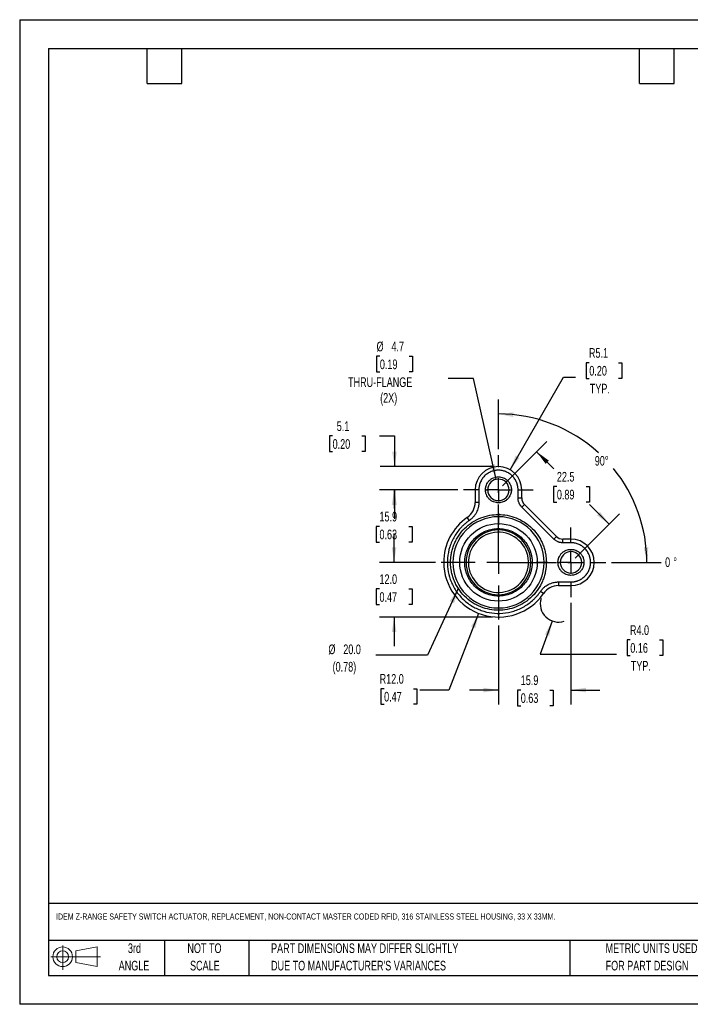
# Model space of a CAD drawing. Header units: millimetres. Extents: x 0 to 279, y 0 to 216.
# Tile 1 of 4: x 0 to 147, y 0 to 216. Entities that reach past the tile are written whole.
import ezdxf

# ---------------------------------------------------------------- set-up
doc = ezdxf.new("R2010")
doc.units = ezdxf.units.MM
doc.header["$PDSIZE"] = -1
doc.linetypes.add('CENTERX2', pattern=[20.32, 12.7, -2.54, 2.54, -2.54])
doc.layers.add('CENTER', color=40, linetype='CENTERX2')
doc.layers.add('DIMENSIONS', color=140, linetype='Continuous', lineweight=25)
doc.layers.add('TEXT', color=140, linetype='Continuous', lineweight=25)
doc.styles.add('SLDTEXTSTYLE0', font='TXT', dxfattribs={"width": 0.7})
doc.dimstyles.new('SLDDIMSTYLE0', dxfattribs={"dimtxt": 2.158008, "dimasz": 3.302, "dimexe": 0, "dimexo": 0.0625, "dimgap": 0.539502, "dimtad": 0, "dimtih": 1, "dimtoh": 1, "dimrnd": 1e-09, "dimzin": 12, "dimdsep": 46, "dimtxsty": 'SLDTEXTSTYLE0', "dimsah": 1, "dimcen": 0.09, "dimadec": 0, "dimazin": 3, "dimtfac": 1, "dimtofl": 0, "dimtmove": 0, "dimatfit": 3, "dimfxl": 0, "dimfrac": 2, "dimtolj": 1, "dimtzin": 12, "dimarcsym": 0})
doc.dimstyles.new('SLDDIMSTYLE1', dxfattribs={"dimtxt": 2.158008, "dimasz": 3.302, "dimexe": 0, "dimexo": 0.0625, "dimgap": 0.539502, "dimtad": 0, "dimtih": 1, "dimtoh": 1, "dimrnd": 1e-09, "dimzin": 12, "dimdsep": 46, "dimtxsty": 'SLDTEXTSTYLE0', "dimsah": 1, "dimcen": 0.09, "dimadec": 0, "dimazin": 3, "dimtfac": 1, "dimtmove": 0, "dimatfit": 0, "dimfxl": 0, "dimfrac": 2, "dimtolj": 1, "dimtzin": 12, "dimarcsym": 0})
doc.dimstyles.new('SLDDIMSTYLE2', dxfattribs={"dimtxt": 2.158008, "dimasz": 3.302, "dimexe": 0, "dimexo": 0.0625, "dimgap": 0.539502, "dimtad": 0, "dimtih": 1, "dimtoh": 1, "dimrnd": 1e-09, "dimzin": 4, "dimdsep": 46, "dimtxsty": 'SLDTEXTSTYLE0', "dimsah": 1, "dimcen": 0.09, "dimadec": 0, "dimazin": 1, "dimtfac": 1, "dimtmove": 0, "dimatfit": 0, "dimfxl": 0, "dimfrac": 2, "dimtolj": 1, "dimtzin": 12, "dimarcsym": 0})
doc.dimstyles.new('SLDDIMSTYLE3', dxfattribs={"dimtxt": 2.158008, "dimasz": 3.302, "dimexe": 0, "dimexo": 0.0625, "dimgap": 0.539502, "dimtad": 0, "dimtih": 1, "dimtoh": 1, "dimrnd": 1e-09, "dimzin": 12, "dimdsep": 46, "dimtxsty": 'SLDTEXTSTYLE0', "dimsah": 1, "dimcen": 0, "dimadec": 0, "dimazin": 3, "dimtfac": 1, "dimtofl": 0, "dimtmove": 0, "dimatfit": 3, "dimfxl": 0, "dimfrac": 2, "dimtolj": 1, "dimtzin": 12, "dimarcsym": 0})
doc.dimstyles.new('SLDDIMSTYLE4', dxfattribs={"dimtxt": 2.158008, "dimasz": 3.302, "dimexe": 0, "dimexo": 0.0625, "dimgap": 0.539502, "dimtad": 0, "dimtih": 1, "dimtoh": 1, "dimrnd": 1e-09, "dimzin": 12, "dimdsep": 46, "dimtxsty": 'SLDTEXTSTYLE0', "dimsah": 1, "dimcen": 0, "dimadec": 0, "dimazin": 3, "dimtfac": 1, "dimtofl": 0, "dimtmove": 0, "dimatfit": 3, "dimfxl": 0, "dimfrac": 2, "dimtolj": 1, "dimtzin": 12, "dimarcsym": 0})
doc.dimstyles.new('SLDDIMSTYLE5', dxfattribs={"dimtxt": 2.158008, "dimasz": 3.302, "dimexe": 0, "dimexo": 0.0625, "dimgap": 0.539502, "dimtad": 0, "dimtih": 1, "dimtoh": 1, "dimdec": 4, "dimzin": 12, "dimdsep": 46, "dimtxsty": 'SLDTEXTSTYLE0', "dimsah": 1, "dimcen": 0.09, "dimadec": 0, "dimazin": 3, "dimtfac": 1, "dimtdec": 0, "dimtofl": 0, "dimtmove": 0, "dimatfit": 3, "dimfxl": 0, "dimfrac": 2, "dimtolj": 1, "dimtzin": 12, "dimarcsym": 0})
doc.dimstyles.new('SLDDIMSTYLE6', dxfattribs={"dimtxt": 2.158008, "dimasz": 3.302, "dimexe": 0, "dimexo": 0.0625, "dimgap": 0.539502, "dimtad": 0, "dimtih": 1, "dimtoh": 1, "dimrnd": 1e-09, "dimzin": 4, "dimdsep": 46, "dimtxsty": 'SLDTEXTSTYLE0', "dimsah": 1, "dimcen": 0, "dimadec": 0, "dimazin": 1, "dimtfac": 1, "dimtofl": 0, "dimtmove": 0, "dimatfit": 3, "dimfxl": 0, "dimfrac": 2, "dimtolj": 1, "dimtzin": 12, "dimarcsym": 0})
doc.dimstyles.new('SLDDIMSTYLE7', dxfattribs={"dimtxt": 2.158008, "dimasz": 3.302, "dimexe": 0, "dimexo": 0.0625, "dimgap": 0.539502, "dimtad": 0, "dimtih": 1, "dimtoh": 1, "dimrnd": 1e-09, "dimzin": 4, "dimdsep": 46, "dimtxsty": 'SLDTEXTSTYLE0', "dimsah": 1, "dimcen": 0, "dimadec": 0, "dimazin": 1, "dimtfac": 1, "dimtofl": 0, "dimtmove": 0, "dimatfit": 3, "dimfxl": 0, "dimfrac": 2, "dimtolj": 1, "dimtzin": 12, "dimarcsym": 0})
doc.dimstyles.new('SLDDIMSTYLE8', dxfattribs={"dimtxt": 0.18, "dimasz": 3.302, "dimexe": 0, "dimexo": 0.0625, "dimgap": 0, "dimtad": 0, "dimtih": 1, "dimtoh": 1, "dimdec": 0, "dimrnd": 1e-09, "dimzin": 0, "dimdsep": 46, "dimtxsty": 'Standard', "dimsah": 1, "dimcen": 0.09, "dimadec": 0, "dimazin": 0, "dimtfac": 3.302, "dimtdec": 0, "dimtofl": 0, "dimtmove": 0, "dimatfit": 3, "dimfxl": 0, "dimfrac": 2, "dimtolj": 1, "dimtzin": 0, "dimarcsym": 0})

# ---------------------------------------------------------------- blocks, each defined once
blk = doc.blocks.new('Block11')
at = {"color": 7, "linetype": 'Continuous', "lineweight": 18}
for p, q in [((2.59, 5.31), (2.59, 0)), ((5.48, 4.17), (10.18, 5.03)), ((10.18, 5.03), (10.18, 0.73)), ((0, 2.88), (10.87, 2.88)), ((5.48, 1.6), (5.48, 4.17)), ((5.48, 1.6), (10.18, 0.73))]:
    blk.add_line(p, q, dxfattribs=at)
for radius in [2.15, 1.29]:
    blk.add_circle((2.59, 2.88), radius, dxfattribs=at)
blk = doc.blocks.new('Block12')
at = {"color": 7, "linetype": 'Continuous'}
blk.add_blockref('Block11', (0, 0), dxfattribs=at)
blk = doc.blocks.new('SW_NOTE_0')
at = {"layer": 'TEXT', "color": 0, "attachment_point": 1, "style": 'SLDTEXTSTYLE0'}
for s, insert, char_height in [('0', (0, 2.73), 2.12), ('%%d', (1.8, 2.73), 2.117)]:
    blk.add_mtext(s, dxfattribs=dict(at, insert=insert, char_height=char_height))
blk = doc.blocks.new('SW_NOTE_0_3')
at = {"layer": 'TEXT', "color": 0, "char_height": 2.1167, "attachment_point": 1, "style": 'SLDTEXTSTYLE0'}
for s, insert in [('PART DIMENSIONS MAY DIFFER SLIGHTLY', (0, 2.73)), ("DUE TO MANUFACTURER'S VARIANCES", (0, -1.09))]:
    blk.add_mtext(s, dxfattribs=dict(at, insert=insert))
blk = doc.blocks.new('SW_NOTE_0_4')
at = {"layer": 'TEXT', "color": 0, "char_height": 2.117, "attachment_point": 2, "style": 'SLDTEXTSTYLE0'}
for s, insert in [('NOT TO', (5.26, 2.73)), ('SCALE', (5.35, -1.09))]:
    blk.add_mtext(s, dxfattribs=dict(at, insert=insert))
blk = doc.blocks.new('SW_NOTE_0_5')
at = {"layer": 'TEXT', "color": 0, "char_height": 2.117, "attachment_point": 2, "style": 'SLDTEXTSTYLE0'}
for s, insert in [('3rd', (2.32, 2.73)), ('ANGLE', (2.22, -1.09))]:
    blk.add_mtext(s, dxfattribs=dict(at, insert=insert))
blk = doc.blocks.new('SW_NOTE_0_6')
at = {"layer": 'TEXT', "color": 0, "char_height": 2.1167, "attachment_point": 1, "style": 'SLDTEXTSTYLE0'}
for s, insert in [('METRIC UNITS USED', (0, 2.73)), ('FOR PART DESIGN', (0, -1.09))]:
    blk.add_mtext(s, dxfattribs=dict(at, insert=insert))
blk = doc.blocks.new('_D')
at = {"layer": 'DIMENSIONS'}
for p, q in [((105.88, 113.71), (115.59, 123.43)), ((113.35, 121.18), (117.09, 117.44)), ((117.79, 113.53), (117.07, 113.53)), ((117.07, 113.53), (117.07, 110.1)), ((124.21, 113.53), (124.93, 113.53)), ((124.93, 113.53), (124.93, 110.1)), ((117.07, 110.1), (117.79, 110.1)), ((124.93, 110.1), (124.21, 110.1)), ((129.25, 105.28), (124.91, 109.62)), ((121.78, 97.81), (131.49, 107.53))]:
    blk.add_line(p, q, dxfattribs=at)
for points in [[(113.35, 121.18), (115.33, 118.49), (116.04, 119.21)], [(129.25, 105.28), (127.27, 107.98), (126.56, 107.26)]]:
    blk.add_solid(points, dxfattribs=at)
at = {"layer": 'DIMENSIONS', "char_height": 2.117, "attachment_point": 1, "style": 'SLDTEXTSTYLE0'}
for s, insert in [('22.5', (117.79, 116.74)), ('0.89', (117.79, 112.83))]:
    blk.add_mtext(s, dxfattribs=dict(at, insert=insert))
blk = doc.blocks.new('_D_1')
at = {"layer": 'DIMENSIONS'}
for p, q in [((68.62, 124.62), (67.9, 124.62)), ((67.9, 124.62), (67.9, 121.19)), ((75.03, 124.62), (75.76, 124.62)), ((75.76, 124.62), (75.76, 121.19)), ((78.93, 124.62), (82.19, 124.62)), ((82.19, 124.62), (82.19, 117.91)), ((67.9, 121.19), (68.62, 121.19)), ((75.76, 121.19), (75.03, 121.19)), ((103.71, 117.91), (79.01, 117.91)), ((96.07, 112.81), (79.01, 112.81)), ((82.19, 112.81), (82.19, 106.46))]:
    blk.add_line(p, q, dxfattribs=at)
for points in [[(82.19, 117.91), (82.7, 121.21), (81.68, 121.21)], [(82.19, 112.81), (81.68, 109.51), (82.7, 109.51)]]:
    blk.add_solid(points, dxfattribs=at)
at = {"layer": 'DIMENSIONS', "char_height": 2.117, "attachment_point": 1, "style": 'SLDTEXTSTYLE0'}
for s, insert in [('5.1', (69.52, 127.83)), ('0.20', (68.62, 123.92))]:
    blk.add_mtext(s, dxfattribs=dict(at, insert=insert))
blk = doc.blocks.new('_D_2')
at = {"layer": 'DIMENSIONS'}
for p, q in [((82.1, 96.91), (82.1, 103.26)), ((91.17, 96.91), (78.92, 96.91)), ((78.89, 91.07), (78.17, 91.07)), ((78.17, 91.07), (78.17, 87.64)), ((85.3, 91.07), (86.03, 91.07)), ((86.03, 91.07), (86.03, 87.64)), ((78.17, 87.64), (78.89, 87.64)), ((86.03, 87.64), (85.3, 87.64)), ((103.71, 84.91), (78.92, 84.91)), ((82.1, 84.91), (82.1, 78.56))]:
    blk.add_line(p, q, dxfattribs=at)
for points in [[(82.1, 96.91), (82.61, 100.21), (81.59, 100.21)], [(82.1, 84.91), (81.59, 81.61), (82.61, 81.61)]]:
    blk.add_solid(points, dxfattribs=at)
at = {"layer": 'DIMENSIONS', "char_height": 2.117, "attachment_point": 1, "style": 'SLDTEXTSTYLE0'}
for s, insert in [('12.0', (78.89, 94.29)), ('0.47', (78.89, 90.37))]:
    blk.add_mtext(s, dxfattribs=dict(at, insert=insert))
blk = doc.blocks.new('_D_3')
at = {"layer": 'DIMENSIONS'}
for p, q in [((78.98, 142.09), (78.26, 142.09)), ((78.26, 142.09), (78.26, 138.66)), ((85.4, 142.09), (86.12, 142.09)), ((86.12, 142.09), (86.12, 138.66)), ((78.26, 138.66), (78.98, 138.66)), ((86.12, 138.66), (85.4, 138.66)), ((99.52, 137.24), (93.97, 137.24)), ((104.47, 115.1), (99.52, 137.24))]:
    blk.add_line(p, q, dxfattribs=at)
blk.add_solid([(104.47, 115.1), (104.24, 118.44), (103.25, 118.22)], dxfattribs=at)
at = {"layer": 'DIMENSIONS', "attachment_point": 1, "style": 'SLDTEXTSTYLE0'}
for s, insert, char_height in [('%%c', (78.25, 145.3), 2.117), ('4.7', (81.51, 145.3), 2.117), ('0.19', (78.98, 141.39), 2.117), ('THRU-FLANGE', (72, 137.48), 2.1167), ('(2X)', (79.04, 134.05), 2.117)]:
    blk.add_mtext(s, dxfattribs=dict(at, insert=insert, char_height=char_height))
blk = doc.blocks.new('_D_4')
at = {"layer": 'DIMENSIONS'}
for p, q in [((124.9, 140.68), (124.18, 140.68)), ((124.18, 140.68), (124.18, 137.25)), ((131.32, 140.68), (132.04, 140.68)), ((132.04, 140.68), (132.04, 137.25)), ((107.53, 117.23), (119.26, 137.55)), ((119.26, 137.55), (121.87, 137.55)), ((124.18, 137.25), (124.9, 137.25)), ((132.04, 137.25), (131.32, 137.25))]:
    blk.add_line(p, q, dxfattribs=at)
blk.add_solid([(107.53, 117.23), (109.62, 119.83), (108.74, 120.34)], dxfattribs=at)
at = {"layer": 'DIMENSIONS', "char_height": 2.117, "attachment_point": 1, "style": 'SLDTEXTSTYLE0'}
for s, insert in [('R5.1', (124.82, 143.89)), ('0.20', (124.9, 139.98)), ('TYP.', (125.01, 136.07))]:
    blk.add_mtext(s, dxfattribs=dict(at, insert=insert))
blk = doc.blocks.new('_D_5')
at = {"layer": 'DIMENSIONS'}
for p, q in [((104.98, 121.72), (104.98, 132.62)), ((129.79, 96.91), (140.69, 96.91))]:
    blk.add_line(p, q, dxfattribs=at)
for start, end in [(47.6017, 90), (0, 39.2764)]:
    blk.add_arc((104.98, 96.91), 32.54, start, end, dxfattribs=at)
for points in [[(104.98, 129.45), (108.25, 128.77), (108.3, 129.79)], [(137.51, 96.91), (137.85, 100.23), (136.84, 100.18)]]:
    blk.add_solid(points, dxfattribs=at)
at = {"layer": 'DIMENSIONS', "insert": (126.1, 120.24), "char_height": 2.117, "attachment_point": 1, "style": 'SLDTEXTSTYLE0'}
blk.add_mtext('90°', dxfattribs=at)
blk = doc.blocks.new('_D_6')
at = {"layer": 'DIMENSIONS'}
for p, q in [((100.64, 85.72), (94.12, 68.91)), ((79.91, 69.21), (79.19, 69.21)), ((79.19, 69.21), (79.19, 65.78)), ((86.33, 69.21), (87.05, 69.21)), ((87.05, 69.21), (87.05, 65.78)), ((94.12, 68.91), (87.77, 68.91)), ((79.19, 65.78), (79.91, 65.78)), ((87.05, 65.78), (86.33, 65.78))]:
    blk.add_line(p, q, dxfattribs=at)
blk.add_solid([(100.64, 85.72), (98.97, 82.83), (99.92, 82.46)], dxfattribs=at)
at = {"layer": 'DIMENSIONS', "char_height": 2.117, "attachment_point": 1, "style": 'SLDTEXTSTYLE0'}
for s, insert in [('R12.0', (78.93, 72.42)), ('0.47', (79.91, 68.51))]:
    blk.add_mtext(s, dxfattribs=dict(at, insert=insert))
blk = doc.blocks.new('_D_7')
at = {"layer": 'DIMENSIONS'}
for p, q in [((116.77, 84.05), (114.12, 76.77)), ((133.89, 79.9), (133.17, 79.9)), ((133.17, 79.9), (133.17, 76.47)), ((140.31, 79.9), (141.03, 79.9)), ((141.03, 79.9), (141.03, 76.47)), ((114.12, 76.77), (130.86, 76.77)), ((133.17, 76.47), (133.89, 76.47)), ((141.03, 76.47), (140.31, 76.47))]:
    blk.add_line(p, q, dxfattribs=at)
blk.add_arc((118.14, 87.81), 4, 162.9515, 288.4664, dxfattribs=at)
blk.add_solid([(116.77, 84.05), (115.17, 81.12), (116.12, 80.77)], dxfattribs=at)
at = {"layer": 'DIMENSIONS', "char_height": 2.117, "attachment_point": 1, "style": 'SLDTEXTSTYLE0'}
for s, insert in [('R4.0', (133.81, 83.11)), ('0.16', (133.89, 79.2)), ('TYP.', (134, 75.29))]:
    blk.add_mtext(s, dxfattribs=dict(at, insert=insert))
blk = doc.blocks.new('_D_8')
at = {"layer": 'DIMENSIONS'}
for p, q in [((96.07, 112.81), (78.92, 112.81)), ((82.1, 112.81), (82.1, 108.7)), ((78.89, 104.79), (78.17, 104.79)), ((78.17, 104.79), (78.17, 101.36)), ((85.3, 104.79), (86.03, 104.79)), ((86.03, 104.79), (86.03, 101.36)), ((78.17, 101.36), (78.89, 101.36)), ((82.1, 96.91), (82.1, 100.87)), ((86.03, 101.36), (85.3, 101.36)), ((91.17, 96.91), (78.92, 96.91))]:
    blk.add_line(p, q, dxfattribs=at)
for points in [[(82.1, 112.81), (81.59, 109.51), (82.61, 109.51)], [(82.1, 96.91), (82.61, 100.21), (81.59, 100.21)]]:
    blk.add_solid(points, dxfattribs=at)
at = {"layer": 'DIMENSIONS', "char_height": 2.117, "attachment_point": 1, "style": 'SLDTEXTSTYLE0'}
for s, insert in [('15.9', (78.89, 108)), ('0.63', (78.89, 104.09))]:
    blk.add_mtext(s, dxfattribs=dict(at, insert=insert))
blk = doc.blocks.new('_D_9')
at = {"layer": 'DIMENSIONS'}
for p, q in [((120.88, 88), (120.88, 65.73)), ((104.98, 83.1), (104.98, 65.73)), ((104.98, 68.91), (98.63, 68.91)), ((109.87, 68.91), (109.15, 68.91)), ((109.15, 68.91), (109.15, 65.48)), ((116.28, 68.91), (117.01, 68.91)), ((117.01, 68.91), (117.01, 65.48)), ((120.88, 68.91), (127.23, 68.91)), ((109.15, 65.48), (109.87, 65.48)), ((117.01, 65.48), (116.28, 65.48))]:
    blk.add_line(p, q, dxfattribs=at)
for points in [[(104.98, 68.91), (101.68, 69.42), (101.68, 68.4)], [(120.88, 68.91), (124.18, 68.4), (124.18, 69.42)]]:
    blk.add_solid(points, dxfattribs=at)
at = {"layer": 'DIMENSIONS', "char_height": 2.117, "attachment_point": 1, "style": 'SLDTEXTSTYLE0'}
for s, insert in [('15.9', (109.87, 72.12)), ('0.63', (109.87, 68.21))]:
    blk.add_mtext(s, dxfattribs=dict(at, insert=insert))
blk = doc.blocks.new('SW_NOTE_0_7')
at = {"layer": 'TEXT', "color": 0, "char_height": 2.117, "attachment_point": 1, "style": 'SLDTEXTSTYLE0'}
for s, insert in [('%%c', (-10.39, 2.36)), ('20.0', (-7.13, 2.36)), ('(0.78)', (-9.47, -1.46))]:
    blk.add_mtext(s, dxfattribs=dict(at, insert=insert))
blk = doc.blocks.new('SW_CENTERMARKSYMBOL_0')
at = {"layer": 'CENTER', "color": 0}
for p, q in [((0, 5.08), (0, 7.64)), ((0, 0), (0, 2.54)), ((-5.08, 0), (-7.64, 0)), ((0, 0), (-2.54, 0)), ((0, 0), (0, -2.54)), ((0, 0), (2.54, 0)), ((5.08, 0), (7.64, 0)), ((0, -5.08), (0, -7.64))]:
    blk.add_line(p, q, dxfattribs=at)
blk = doc.blocks.new('SW_CENTERMARKSYMBOL_1')
at = {"layer": 'CENTER', "color": 0}
for p, q in [((0, 5.08), (0, 7.64)), ((0, 0), (0, 2.54)), ((-5.08, 0), (-7.64, 0)), ((0, 0), (-2.54, 0)), ((0, 0), (0, -2.54)), ((0, 0), (2.54, 0)), ((5.08, 0), (7.64, 0)), ((0, -5.08), (0, -7.64))]:
    blk.add_line(p, q, dxfattribs=at)
blk = doc.blocks.new('SW_CENTERMARKSYMBOL_2')
at = {"layer": 'CENTER', "color": 0}
for p, q in [((0, 5.08), (0, 12.54)), ((0, 0), (0, 2.54)), ((-5.08, 0), (-12.54, 0)), ((0, 0), (-2.54, 0)), ((0, 0), (0, -2.54)), ((0, 0), (2.54, 0)), ((5.08, 0), (12.54, 0)), ((0, -5.08), (0, -12.54))]:
    blk.add_line(p, q, dxfattribs=at)

msp = doc.modelspace()

# ---------------------------------------------------------------- linework, layer by layer
at = {"color": 7, "linetype": 'Continuous'}
for p, q in [((0.00247, 215.90267), (0.00247, 0.00267)), ((0.00247, 215.90267), (279.40247, 215.90267)), ((279.40247, 0.00267), (0.00247, 0.00267))]:
    msp.add_line(p, q, dxfattribs=at)
for p, q in [((99.87789, 112.80955), (99.87789, 110.06972)), ((100.67789, 112.80955), (99.87789, 112.80955)), ((100.67789, 112.80955), (100.67789, 110.06972)), ((102.12789, 112.80955), (102.62789, 112.80955)), ((107.32789, 112.80955), (107.82789, 112.80955)), ((109.27789, 111.02275), (109.27789, 112.80955)), ((109.27789, 112.80955), (110.07789, 112.80955)), ((110.07789, 111.02275), (110.07789, 112.80955)), ((109.27789, 111.02275), (110.07789, 111.02275)), ((100.67789, 110.06972), (99.87789, 110.06972)), ((110.09799, 109.04285), (110.66368, 109.60854)), ((117.11119, 102.02965), (110.09799, 109.04285)), ((117.67688, 102.59534), (110.66368, 109.60854)), ((98.60789, 106.12167), (98.15289, 106.77968)), ((117.11119, 102.02965), (117.67688, 102.59534)), ((119.09109, 101.20955), (119.09109, 102.00955)), ((120.87789, 102.00955), (119.09109, 102.00955)), ((120.87789, 101.20955), (120.87789, 102.00955)), ((120.87789, 101.20955), (119.09109, 101.20955)), ((118.02789, 96.90955), (118.52789, 96.90955)), ((123.22789, 96.90955), (123.72789, 96.90955)), ((125.17789, 96.90955), (125.97789, 96.90955)), ((118.13806, 92.60955), (120.87789, 92.60955)), ((118.13806, 92.60955), (118.13806, 91.80955)), ((118.13806, 91.80955), (120.87789, 91.80955)), ((120.87789, 92.60955), (120.87789, 91.80955)), ((114.84801, 90.08455), (114.19001, 90.53955))]:
    msp.add_line(p, q)
for centre, radius, start, end in [((104.97789, 112.80955), 5.1, 0, 180), ((104.97789, 112.80955), 2.35, 0, 180), ((104.97789, 112.80955), 2.35, 180, 0), ((112.07789, 111.02275), 2, 180, 225), ((95.87789, 110.06972), 4, 304.6631054, 0), ((104.97789, 96.90955), 12, 124.6631054, 180), ((104.97789, 96.90955), 10, 0, 180), ((104.97789, 96.90955), 7.1, 0, 180), ((119.09109, 104.00955), 2, 225, 270), ((120.87789, 96.90955), 5.1, 0, 90), ((120.87789, 96.90955), 2.35, 0, 180), ((104.97789, 96.90955), 12, 180, 325.3368946), ((104.97789, 96.90955), 10, 180, 0), ((104.97789, 96.90955), 7.1, 180, 0), ((120.87789, 96.90955), 2.35, 180, 0), ((120.87789, 96.90955), 5.1, 270, 0), ((118.13806, 87.80955), 4, 90, 145.3368946)]:
    msp.add_arc(centre, radius, start, end)
for points, knots in [([(109.27789, 112.80955), (109.27699, 112.87761), (109.27519, 113.01327), (109.26053, 113.2158), (109.23707, 113.41655), (109.20398, 113.61552), (109.16148, 113.8127), (109.10951, 114.0081), (109.04808, 114.2017), (108.95094, 114.46479), (108.80259, 114.7909), (108.5816, 115.16903), (108.32151, 115.52559), (107.92509, 115.965), (107.35241, 116.43059), (106.58878, 116.82556), (105.78865, 117.05971), (104.97807, 117.13446), (104.16731, 117.05975), (103.36716, 116.82564), (102.60337, 116.43059), (102.03083, 115.96511), (101.63438, 115.52573), (101.37438, 115.16933), (101.15324, 114.79105), (100.97699, 114.40341), (100.84179, 114.0105), (100.74747, 113.61667), (100.68861, 113.21551), (100.68147, 112.94528), (100.67789, 112.80955)], [0, 0, 0, 0, 0.0151261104, 0.030152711, 0.0451130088, 0.0600406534, 0.0749695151, 0.0899334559, 0.1049661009, 0.1201006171, 0.1522578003, 0.1844539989, 0.217295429, 0.2501767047, 0.315811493, 0.3800823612, 0.4400296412, 0.5000162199, 0.5599635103, 0.6199500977, 0.6842209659, 0.7498557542, 0.7826971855, 0.8155784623, 0.8477356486, 0.8799318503, 0.9100767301, 0.9399562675, 0.9698406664, 1, 1, 1, 1]), ([(102.12789, 112.80955), (102.12867, 112.86107), (102.13022, 112.96373), (102.14292, 113.1169), (102.16324, 113.26852), (102.1919, 113.41861), (102.22871, 113.56716), (102.27373, 113.71417), (102.37549, 113.99253), (102.57816, 114.38587), (102.94887, 114.83828), (103.40153, 115.20922), (103.90828, 115.47048), (104.44045, 115.62657), (104.97771, 115.67603), (105.51515, 115.62661), (106.04717, 115.47061), (106.55409, 115.20932), (107.00664, 114.83853), (107.37757, 114.386), (107.59778, 113.95843), (107.71926, 113.60558), (107.78178, 113.34453), (107.82078, 113.07864), (107.82551, 112.89952), (107.82789, 112.80955)], [0, 0, 0, 0, 0.017280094, 0.03443717, 0.051520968, 0.068581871, 0.085670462, 0.102837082, 0.120131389, 0.185080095, 0.250088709, 0.315037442, 0.380046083, 0.440000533, 0.500014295, 0.559968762, 0.619982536, 0.684931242, 0.749939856, 0.814888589, 0.87989723, 0.91004717, 0.939934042, 0.96982825, 1, 1, 1, 1]), ([(107.82789, 112.80955), (107.82711, 112.75803), (107.82556, 112.65537), (107.81286, 112.50221), (107.79254, 112.35058), (107.76388, 112.20049), (107.72707, 112.05194), (107.68205, 111.90493), (107.58029, 111.62657), (107.37762, 111.23323), (107.00691, 110.78082), (106.55425, 110.40988), (106.0475, 110.14862), (105.51532, 109.99253), (104.97807, 109.94307), (104.44063, 109.99249), (103.90861, 110.14849), (103.40169, 110.40978), (102.94914, 110.78057), (102.57821, 111.2331), (102.358, 111.66067), (102.23652, 112.01352), (102.174, 112.27457), (102.135, 112.54046), (102.13027, 112.71958), (102.12789, 112.80955)], [0, 0, 0, 0, 0.017280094, 0.0344371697, 0.051520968, 0.0685818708, 0.0856704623, 0.1028370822, 0.1201313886, 0.1850800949, 0.2500887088, 0.315037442, 0.3800460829, 0.4400005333, 0.5000142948, 0.5599687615, 0.6199825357, 0.6849312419, 0.7499398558, 0.814888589, 0.87989723, 0.9100471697, 0.9399340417, 0.9698282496, 1, 1, 1, 1]), ([(110.09799, 109.04285), (110.06127, 109.08075), (109.98811, 109.15624), (109.88685, 109.27664), (109.79253, 109.40156), (109.7057, 109.53157), (109.62623, 109.66649), (109.55415, 109.80639), (109.47371, 109.98651), (109.3936, 110.20891), (109.32701, 110.47539), (109.28545, 110.7473), (109.28042, 110.93063), (109.27789, 111.02275)], [0, 0, 0, 0, 0.071975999, 0.143395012, 0.214481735, 0.285464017, 0.356570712, 0.42802948, 0.500064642, 0.625614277, 0.749971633, 0.874359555, 1, 1, 1, 1]), ([(100.67789, 110.06972), (100.67685, 109.99345), (100.67478, 109.84116), (100.65795, 109.61343), (100.63105, 109.38695), (100.59309, 109.16172), (100.51907, 108.82142), (100.38105, 108.37275), (100.13962, 107.83544), (99.83491, 107.33114), (99.5131, 106.92245), (99.20057, 106.59895), (98.91612, 106.34527), (98.71075, 106.19629), (98.60789, 106.12167)], [0, 0, 0, 0, 0.049370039, 0.098580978, 0.147744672, 0.196973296, 0.246378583, 0.373143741, 0.500020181, 0.626785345, 0.753661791, 0.83583666, 0.91777615, 1, 1, 1, 1]), ([(98.60789, 106.12167), (98.51503, 106.05626), (98.32953, 105.92559), (98.05918, 105.7192), (97.79516, 105.50555), (97.53798, 105.28389), (97.28751, 105.05442), (97.04378, 104.81708), (96.59912, 104.35707), (95.99363, 103.63602), (95.30261, 102.59692), (94.7271, 101.48121), (94.13273, 99.9164), (93.72925, 97.88153), (93.7884, 95.44509), (94.35683, 93.09228), (95.42756, 90.88441), (96.99155, 88.92321), (98.95275, 87.35922), (101.16062, 86.28849), (103.51343, 85.72006), (105.94987, 85.66091), (107.98456, 86.06436), (109.54938, 86.65868), (110.66493, 87.23409), (111.70426, 87.92517), (112.49037, 88.58543), (113.06645, 89.15466), (113.4663, 89.59508), (113.84395, 90.055), (114.07454, 90.37788), (114.19001, 90.53955)], [0, 0, 0, 0, 0.0086975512, 0.0173756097, 0.0260421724, 0.0347052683, 0.0433729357, 0.0520532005, 0.0607540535, 0.0923667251, 0.1239931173, 0.1561373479, 0.1882955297, 0.2519620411, 0.3135797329, 0.3735259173, 0.4359811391, 0.5000023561, 0.5640235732, 0.6264787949, 0.6864249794, 0.7480426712, 0.8117091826, 0.8438534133, 0.8760115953, 0.9076242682, 0.9392506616, 0.9544569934, 0.9696219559, 0.9847886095, 1, 1, 1, 1]), ([(94.47789, 96.90955), (94.47882, 97.01643), (94.48069, 97.23001), (94.49585, 97.54989), (94.52006, 97.8689), (94.5542, 98.18705), (94.59804, 98.50434), (94.69038, 99.04951), (94.87066, 99.81557), (95.20439, 100.79378), (95.63865, 101.74784), (96.3599, 102.98256), (97.50046, 104.38735), (99.17955, 105.75103), (101.06136, 106.72596), (103.01829, 107.28854), (104.97789, 107.4683), (106.93749, 107.28854), (108.89442, 106.72596), (110.77623, 105.75103), (112.45531, 104.38735), (113.59577, 102.9827), (114.31705, 101.748), (114.75128, 100.79411), (115.08502, 99.81572), (115.29001, 98.94578), (115.40597, 98.18815), (115.46669, 97.55007), (115.47415, 97.1232), (115.47789, 96.90955)], [0, 0, 0, 0, 0.009731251, 0.019445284, 0.029151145, 0.038857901, 0.048574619, 0.058310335, 0.089198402, 0.120102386, 0.152278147, 0.18446989, 0.250119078, 0.315768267, 0.380053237, 0.441772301, 0.500003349, 0.558234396, 0.619953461, 0.68423843, 0.749887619, 0.815536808, 0.84771257, 0.879904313, 0.91079238, 0.941696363, 0.961139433, 0.980549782, 1, 1, 1, 1]), ([(96.47789, 96.90955), (96.47789, 99.16383), (97.37347, 101.32594), (100.5615, 104.51397), (102.72361, 105.40955), (107.23217, 105.40955), (109.39428, 104.51397), (112.58231, 101.32594), (113.47789, 99.16383), (113.47789, 96.90955)], [0, 0, 0, 0, 0.25, 0.25, 0.5, 0.5, 0.75, 0.75, 1, 1, 1, 1]), ([(97.57789, 96.90955), (97.57884, 96.99991), (97.58073, 97.18048), (97.59612, 97.45083), (97.6207, 97.72031), (97.65536, 97.98894), (97.72418, 98.40301), (97.85469, 98.95757), (98.08988, 99.64696), (98.39594, 100.31937), (98.90424, 101.18956), (99.70808, 102.17962), (100.89144, 103.14069), (102.21767, 103.82779), (103.59684, 104.22427), (104.97789, 104.35095), (106.35894, 104.22427), (107.73811, 103.82779), (109.06434, 103.14069), (110.24769, 102.17962), (111.05142, 101.18969), (111.55976, 100.31953), (111.86578, 99.64729), (112.101, 98.95773), (112.24547, 98.34464), (112.3272, 97.81068), (112.37, 97.36099), (112.37526, 97.06014), (112.37789, 96.90955)], [0, 0, 0, 0, 0.011673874, 0.0233261, 0.034972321, 0.046628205, 0.058309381, 0.089194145, 0.120101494, 0.15227394, 0.184469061, 0.250118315, 0.315767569, 0.380052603, 0.441771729, 0.500002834, 0.558233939, 0.619953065, 0.684238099, 0.749887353, 0.815536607, 0.847709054, 0.879904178, 0.91078894, 0.941696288, 0.961137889, 0.980548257, 1, 1, 1, 1]), ([(110.68725, 100.22062), (109.80913, 101.7348), (108.36535, 102.83821), (104.98213, 103.73771), (103.18099, 103.49704), (100.15264, 101.74079), (99.04923, 100.29701), (98.14973, 96.91379), (98.3904, 95.11265), (99.26853, 93.59848)], [0, 0, 0, 0, 0.25, 0.25, 0.5, 0.5, 0.75, 0.75, 1, 1, 1, 1]), ([(119.09109, 101.20955), (119.03833, 101.21038), (118.93322, 101.21203), (118.77648, 101.22556), (118.62145, 101.2472), (118.46813, 101.27773), (118.31653, 101.31695), (118.16664, 101.3649), (117.9824, 101.43538), (117.76849, 101.536), (117.53297, 101.67734), (117.31131, 101.84022), (117.17812, 101.9663), (117.11119, 102.02965)], [0, 0, 0, 0, 0.071975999, 0.143395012, 0.214481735, 0.285464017, 0.356570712, 0.42802948, 0.500064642, 0.625614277, 0.749971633, 0.874359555, 1, 1, 1, 1]), ([(99.26853, 93.59848), (100.14665, 92.08431), (101.59043, 90.9809), (104.97365, 90.08139), (106.77479, 90.32206), (109.80313, 92.07831), (110.90654, 93.52209), (111.80605, 96.90531), (111.56538, 98.70645), (110.68725, 100.22062)], [0, 0, 0, 0, 0.25, 0.25, 0.5, 0.5, 0.75, 0.75, 1, 1, 1, 1]), ([(118.02789, 96.90955), (118.02867, 96.96107), (118.03022, 97.06373), (118.04292, 97.2169), (118.06324, 97.36852), (118.0919, 97.51861), (118.12871, 97.66716), (118.17373, 97.81417), (118.27549, 98.09253), (118.47816, 98.48587), (118.84887, 98.93828), (119.30153, 99.30922), (119.80828, 99.57048), (120.34045, 99.72657), (120.87771, 99.77603), (121.41515, 99.72661), (121.94717, 99.57061), (122.45409, 99.30932), (122.90664, 98.93853), (123.27757, 98.486), (123.49778, 98.05843), (123.61926, 97.70558), (123.68178, 97.44453), (123.72078, 97.17864), (123.72551, 96.99952), (123.72789, 96.90955)], [0, 0, 0, 0, 0.017280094, 0.03443717, 0.051520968, 0.068581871, 0.085670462, 0.102837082, 0.120131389, 0.185080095, 0.250088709, 0.315037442, 0.380046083, 0.440000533, 0.500014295, 0.559968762, 0.619982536, 0.684931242, 0.749939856, 0.814888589, 0.87989723, 0.91004717, 0.939934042, 0.96982825, 1, 1, 1, 1]), ([(125.17789, 96.90955), (125.17699, 96.97761), (125.17519, 97.11327), (125.16053, 97.3158), (125.13707, 97.51655), (125.10398, 97.71552), (125.06148, 97.9127), (125.00951, 98.1081), (124.94808, 98.3017), (124.85094, 98.56479), (124.70259, 98.8909), (124.48159, 99.26904), (124.22154, 99.62558), (123.92393, 99.95534), (123.59405, 100.25309), (123.23767, 100.51305), (122.85939, 100.7342), (122.47174, 100.91045), (122.07884, 101.04565), (121.68501, 101.13997), (121.28385, 101.19883), (121.01362, 101.20597), (120.87789, 101.20955)], [0, 0, 0, 0, 0.030232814, 0.060266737, 0.090168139, 0.120004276, 0.149842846, 0.179751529, 0.209797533, 0.240047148, 0.304320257, 0.368671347, 0.434312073, 0.500032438, 0.565673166, 0.631393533, 0.695666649, 0.760017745, 0.82026883, 0.87998957, 0.939720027, 1, 1, 1, 1]), ([(115.47789, 96.90955), (115.47695, 96.80267), (115.47509, 96.58909), (115.45993, 96.26921), (115.43572, 95.9502), (115.40158, 95.63205), (115.35773, 95.31476), (115.2654, 94.76959), (115.08512, 94.00353), (114.75139, 93.02532), (114.31713, 92.07126), (113.59588, 90.83654), (112.45532, 89.43175), (110.77623, 88.06807), (108.89442, 87.09314), (106.93749, 86.53056), (104.97789, 86.3508), (103.01829, 86.53056), (101.06136, 87.09314), (99.17955, 88.06807), (97.50046, 89.43175), (96.36001, 90.8364), (95.63873, 92.0711), (95.2045, 93.02499), (94.87076, 94.00338), (94.66577, 94.87332), (94.54981, 95.63095), (94.48909, 96.26903), (94.48163, 96.6959), (94.47789, 96.90955)], [0, 0, 0, 0, 0.009731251, 0.019445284, 0.029151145, 0.038857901, 0.048574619, 0.058310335, 0.089198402, 0.120102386, 0.152278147, 0.18446989, 0.250119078, 0.315768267, 0.380053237, 0.441772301, 0.500003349, 0.558234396, 0.619953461, 0.68423843, 0.749887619, 0.815536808, 0.84771257, 0.879904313, 0.91079238, 0.941696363, 0.961139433, 0.980549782, 1, 1, 1, 1]), ([(113.47789, 96.90955), (113.47789, 94.65527), (112.58231, 92.49316), (109.39428, 89.30513), (107.23217, 88.40955), (102.72361, 88.40955), (100.5615, 89.30513), (97.37347, 92.49316), (96.47789, 94.65527), (96.47789, 96.90955)], [0, 0, 0, 0, 0.25, 0.25, 0.5, 0.5, 0.75, 0.75, 1, 1, 1, 1]), ([(112.37789, 96.90955), (112.37694, 96.81919), (112.37505, 96.63862), (112.35966, 96.36827), (112.33508, 96.09879), (112.30042, 95.83016), (112.2316, 95.41609), (112.10109, 94.86153), (111.8659, 94.17214), (111.55984, 93.49973), (111.05153, 92.62954), (110.24769, 91.63948), (109.06434, 90.67841), (107.73811, 89.99132), (106.35894, 89.59483), (104.97789, 89.46815), (103.59684, 89.59483), (102.21767, 89.99132), (100.89144, 90.67841), (99.70808, 91.63948), (98.90435, 92.62941), (98.39602, 93.49957), (98.09, 94.17181), (97.85478, 94.86137), (97.71031, 95.47446), (97.62857, 96.00842), (97.58578, 96.45811), (97.58052, 96.75896), (97.57789, 96.90955)], [0, 0, 0, 0, 0.0116738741, 0.0233260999, 0.034972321, 0.046628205, 0.0583093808, 0.0891941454, 0.1201014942, 0.1522739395, 0.1844690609, 0.250118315, 0.3157675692, 0.3800526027, 0.4417717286, 0.5000028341, 0.5582339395, 0.6199530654, 0.6842380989, 0.7498873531, 0.8155366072, 0.8477090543, 0.8799041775, 0.9107889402, 0.9416962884, 0.9611378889, 0.9805482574, 1, 1, 1, 1]), ([(123.72789, 96.90955), (123.72711, 96.85803), (123.72556, 96.75537), (123.71286, 96.60221), (123.69254, 96.45058), (123.66388, 96.30049), (123.62707, 96.15194), (123.58205, 96.00493), (123.48029, 95.72657), (123.27762, 95.33323), (122.90691, 94.88082), (122.45425, 94.50988), (121.9475, 94.24862), (121.41532, 94.09253), (120.87807, 94.04307), (120.34063, 94.09249), (119.80861, 94.24849), (119.30169, 94.50978), (118.84914, 94.88057), (118.47821, 95.3331), (118.258, 95.76067), (118.13652, 96.11352), (118.074, 96.37457), (118.035, 96.64046), (118.03027, 96.81958), (118.02789, 96.90955)], [0, 0, 0, 0, 0.017280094, 0.0344371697, 0.051520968, 0.0685818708, 0.0856704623, 0.1028370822, 0.1201313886, 0.1850800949, 0.2500887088, 0.315037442, 0.3800460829, 0.4400005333, 0.5000142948, 0.5599687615, 0.6199825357, 0.6849312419, 0.7499398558, 0.814888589, 0.87989723, 0.9100471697, 0.9399340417, 0.9698282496, 1, 1, 1, 1]), ([(120.87789, 92.60955), (120.94594, 92.61045), (121.08161, 92.61225), (121.28414, 92.62691), (121.48489, 92.65037), (121.68386, 92.68346), (121.88104, 92.72596), (122.07644, 92.77793), (122.27003, 92.83936), (122.53313, 92.9365), (122.85924, 93.08485), (123.23737, 93.30585), (123.59391, 93.5659), (123.92368, 93.86351), (124.22143, 94.19339), (124.48139, 94.54977), (124.70254, 94.92805), (124.87879, 95.31569), (125.01399, 95.7086), (125.10831, 96.10243), (125.16717, 96.50359), (125.1743, 96.77382), (125.17789, 96.90955)], [0, 0, 0, 0, 0.030232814, 0.060266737, 0.090168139, 0.120004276, 0.149842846, 0.179751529, 0.209797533, 0.240047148, 0.304320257, 0.368671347, 0.434312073, 0.500032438, 0.565673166, 0.631393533, 0.695666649, 0.760017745, 0.82026883, 0.87998957, 0.939720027, 1, 1, 1, 1]), ([(114.19001, 90.53955), (114.23424, 90.60169), (114.32255, 90.72578), (114.46592, 90.90351), (114.61686, 91.07449), (114.77617, 91.23816), (115.0306, 91.47596), (115.39931, 91.7665), (115.90348, 92.07112), (116.44093, 92.31262), (116.93807, 92.46573), (117.37912, 92.55406), (117.75736, 92.60094), (118.01101, 92.60668), (118.13806, 92.60955)], [0, 0, 0, 0, 0.049370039, 0.098580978, 0.147744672, 0.196973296, 0.246378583, 0.373143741, 0.500020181, 0.626785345, 0.753661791, 0.83583666, 0.91777615, 1, 1, 1, 1])]:
    msp.add_open_spline(points, degree=3, knots=knots)
at = {"layer": 'CENTER'}
for q in [(104.97789, 112.80955), (120.87789, 96.90955)]:
    msp.add_line((104.97789, 96.90955), q, dxfattribs=at)
at = {"layer": 'DIMENSIONS'}
for p in [(104.97789, 117.90955), (104.97789, 112.80955), (120.87789, 96.90955), (104.97789, 84.90955)]:
    msp.add_point(p, dxfattribs=at)
at = {"layer": 'TEXT'}
for p, q in [((6.35, 209.55), (273.05, 209.55)), ((6.35, 209.55), (6.35, 6.35)), ((27.94, 201.93), (27.94, 209.55)), ((35.56, 201.93), (35.56, 209.55)), ((135.89, 201.93), (135.89, 209.55)), ((143.51, 201.93), (143.51, 209.55)), ((27.94, 201.93), (35.56, 201.93)), ((135.89, 201.93), (143.51, 201.93)), ((273.05, 22.12611), (6.35, 22.12611)), ((273.05, 13.97), (6.35, 13.97)), ((31.75, 13.97), (31.75, 6.35)), ((50.21163, 13.97), (50.21163, 6.35)), ((120.64648, 13.97), (120.64648, 6.35)), ((6.35, 6.35), (273.05, 6.35))]:
    msp.add_line(p, q, dxfattribs=at)

# ---------------------------------------------------------------- block references
at = {"layer": 'CENTER'}
for name, p in [('SW_CENTERMARKSYMBOL_0', (104.97789, 112.80955)), ('SW_CENTERMARKSYMBOL_2', (104.97789, 96.90955)), ('SW_CENTERMARKSYMBOL_1', (120.87789, 96.90955))]:
    msp.add_blockref(name, p, dxfattribs=at)
at = {"layer": 'TEXT'}
for name, p in [('SW_NOTE_0', (141.5187, 95.27324)), ('SW_NOTE_0_7', (78.08388, 76.53881)), ('SW_NOTE_0_5', (22.84735, 10.63547)), ('SW_NOTE_0_4', (35.25718, 10.63547)), ('SW_NOTE_0_3', (55.11928, 10.63547)), ('SW_NOTE_0_6', (128.47837, 10.63547)), ('Block12', (6.83794, 7.55386))]:
    msp.add_blockref(name, p, dxfattribs=at)

# ---------------------------------------------------------------- texts
at = {"layer": 'TEXT', "insert": (7.96573, 19.91833), "char_height": 1.32291667, "attachment_point": 1, "style": 'SLDTEXTSTYLE0'}
msp.add_mtext('IDEM Z-RANGE SAFETY SWITCH ACTUATOR, REPLACEMENT, NON-CONTACT MASTER CODED RFID, 316 STAINLESS STEEL HOUSING, 33 X 33MM.', dxfattribs=at)

# ---------------------------------------------------------------- dimensions: what is measured, and where the dimension line sits
at = {"layer": 'DIMENSIONS'}
dim = msp.add_diameter_dim_2p(p1=(105.48994, 110.51602), p2=(104.46584, 115.10308), text='<>\\PTHRU-FLANGE\\P(2X)', dimstyle='SLDDIMSTYLE3', dxfattribs=at)
dim.commit()
dim.dimension.update_dxf_attribs({"geometry": '_D_3', "text_midpoint": (82.18977, 138.66182), "dimtype": 163})
for center, mpoint, dimstyle, picture, middle in [((104.97789, 112.80955), (107.52789, 117.22628), 'SLDDIMSTYLE4', '_D_4', (128.11135, 138.66182)), ((118.13806, 87.80955), (116.77166, 84.05017), 'SLDDIMSTYLE7', '_D_7', (137.09896, 77.88128))]:
    dim = msp.add_radius_dim(center=center, mpoint=mpoint, text='<>\\PTYP.', dimstyle=dimstyle, dxfattribs=at)
    dim.commit()
    dim.dimension.update_dxf_attribs({"geometry": picture, "text_midpoint": middle, "dimtype": 164})
dim = msp.add_angular_dim_2l(base=(135.62156, 107.84429), line1=((104.97789, 120.44955), (104.97789, 105.16955)), line2=((128.51789, 96.90955), (113.23789, 96.90955)), dimstyle='SLDDIMSTYLE5', dxfattribs=at)
dim.commit()
dim.dimension.update_dxf_attribs({"geometry": '_D_5', "text_midpoint": (128.65836, 119.22185), "dimtype": 162})
for base, p1, p2, angle, dimstyle, picture, middle in [((82.18977, 112.80955), (104.97789, 117.90955), (97.33789, 112.80955), 90, 'SLDDIMSTYLE1', '_D_1', (82.18977, 124.62303)), ((129.24964, 105.2813), (104.97789, 112.80955), (120.87789, 96.90955), 315, 'SLDDIMSTYLE0', '_D', (121.00005, 113.53089)), ((82.09848, 96.90955), (97.33789, 112.80955), (92.43789, 96.90955), 90, 'SLDDIMSTYLE0', '_D_8', (82.09848, 104.78699)), ((82.09848, 96.90955), (104.97789, 84.90955), (92.43789, 96.90955), 90, 'SLDDIMSTYLE2', '_D_2', (82.09848, 91.07451))]:
    dim = msp.add_linear_dim(base=base, p1=p1, p2=p2, angle=angle, dimstyle=dimstyle, dxfattribs=at)
    dim.commit()
    dim.dimension.update_dxf_attribs({"geometry": picture, "text_midpoint": middle, "dimtype": 160})
dim = msp.add_radius_dim(center=(104.97789, 96.90955), mpoint=(100.64099, 85.72066), dimstyle='SLDDIMSTYLE6', dxfattribs=at)
dim.commit()
dim.dimension.update_dxf_attribs({"geometry": '_D_6', "text_midpoint": (83.11909, 68.9093), "dimtype": 164})
dim = msp.add_linear_dim(base=(120.87789, 68.9093), p1=(104.97789, 84.36955), p2=(120.87789, 89.26955), dimstyle='SLDDIMSTYLE1', dxfattribs=at)
dim.commit()
dim.dimension.update_dxf_attribs({"geometry": '_D_9', "text_midpoint": (113.07617, 68.9093), "dimtype": 160})

# ---------------------------------------------------------------- leaders
at = {"layer": 'TEXT'}
msp.add_leader([(96.17541, 91.18536), (89.41504, 76.53881), (78.08388, 76.53881)], dimstyle='SLDDIMSTYLE8', dxfattribs=at)

doc.saveas('drawing.dxf')
